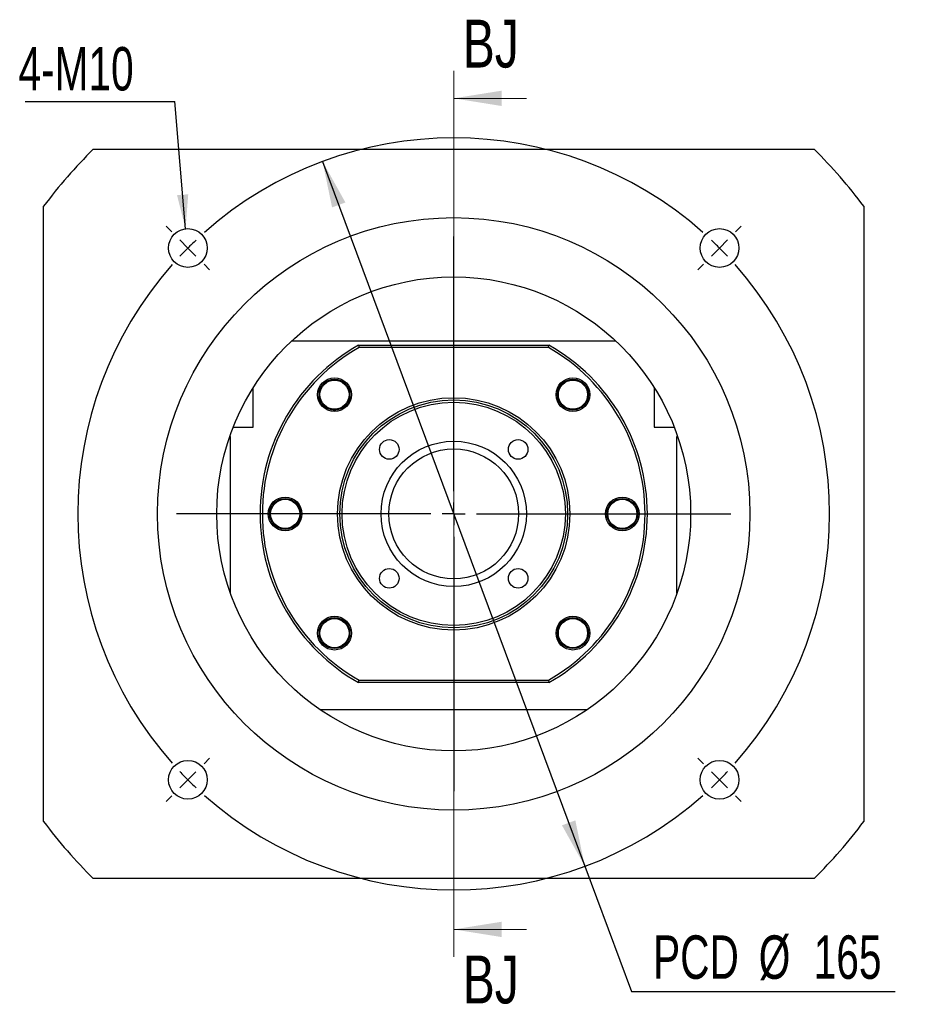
# Paper-space layout 'MBCK30-I' of a CAD drawing. Header units: millimetres. Extents: x 26 to 290, y 9 to 206.
# Tile 1 of 6: x 26 to 91, y 18 to 90. Entities that reach past the tile are written whole.
import ezdxf

# ---------------------------------------------------------------- set-up
doc = ezdxf.new("R2010")
doc.units = ezdxf.units.MM
doc.layers.add('圖層0', color=7, linetype='Continuous')
doc.styles.add('SLDTEXTSTYLE0', font='TXT', dxfattribs={"width": 0.7})
doc.styles.add('SLDTEXTSTYLE3', font='TXT', dxfattribs={"width": 0.75})
doc.dimstyles.new('SLDDIMSTYLE1', dxfattribs={"dimtxt": 3.389974, "dimasz": 2.5, "dimexe": 0, "dimexo": 0.0625, "dimgap": 0.847493, "dimtad": 0, "dimtih": 1, "dimtoh": 1, "dimlfac": 3, "dimrnd": 1e-09, "dimzin": 12, "dimdsep": 46, "dimtxsty": 'SLDTEXTSTYLE0', "dimsah": 1, "dimcen": 0, "dimadec": 0, "dimazin": 3, "dimtfac": 1, "dimtmove": 0, "dimatfit": 3, "dimfxl": 1, "dimfrac": 2, "dimtolj": 1, "dimtzin": 12, "dimarcsym": 0})
doc.dimstyles.new('SLDDIMSTYLE2', dxfattribs={"dimtxt": 0.18, "dimasz": 2.5, "dimexe": 0, "dimexo": 0.0625, "dimgap": 0, "dimtad": 0, "dimtih": 1, "dimtoh": 1, "dimdec": 0, "dimrnd": 1e-09, "dimzin": 0, "dimdsep": 46, "dimtxsty": 'Standard', "dimsah": 1, "dimcen": 0.09, "dimadec": 0, "dimazin": 0, "dimtfac": 2.5, "dimtdec": 0, "dimtofl": 0, "dimtmove": 0, "dimatfit": 3, "dimfxl": 1, "dimfrac": 2, "dimtolj": 1, "dimtzin": 0, "dimarcsym": 0})

# ---------------------------------------------------------------- blocks, each defined once
blk = doc.blocks.new('_D_20')
at = {"layer": '圖層0', "color": 7}
for p, q in [((47.782, 80.118), (66.966, 28.573)), ((66.966, 28.573), (70.371, 19.425)), ((70.371, 19.425), (89.674, 19.425))]:
    blk.add_line(p, q, dxfattribs=at)
for points in [[(47.782, 80.118), (48.476, 76.759), (49.453, 77.123)], [(66.966, 28.573), (66.273, 31.932), (65.295, 31.568)]]:
    blk.add_solid(points, dxfattribs=at)
at = {"layer": '圖層0', "color": 7, "char_height": 3.175, "attachment_point": 1, "style": 'SLDTEXTSTYLE0'}
for s, insert in [('PCD', (71.959, 23.518)), ('%%c', (79.69, 23.518)), ('165', (83.712, 23.518))]:
    blk.add_mtext(s, dxfattribs=dict(at, insert=insert))
blk = doc.blocks.new('SW_NOTE_5')
at = {"layer": '圖層0', "color": 0}
blk.add_line((-10.952, 0), (0, 0), dxfattribs=at)
at = {"layer": '圖層0', "color": 0, "insert": (-11.427, 3.974), "char_height": 3.175, "attachment_point": 1, "style": 'SLDTEXTSTYLE0'}
blk.add_mtext('4-M10', dxfattribs=at)
blk = doc.blocks.new('SW_CENTERMARKSYMBOL_9')
at = {"layer": '圖層0', "color": 0}
for p, q in [((-40.069, 1.179), (-40.482, 1.591)), ((1.179, 1.179), (1.591, 1.591)), ((-19.445, -17.779), (-19.445, 0.833)), ((-38.891, 0), (-39.48, 0.589)), ((-38.891, 0), (-38.302, -0.589)), ((0, 0), (-0.589, -0.589)), ((0, 0), (0.589, 0.589)), ((-37.712, -1.179), (-37.3, -1.591)), ((-1.179, -1.179), (-1.591, -1.591)), ((-19.445, -19.445), (-19.445, -18.612)), ((-21.112, -19.445), (-39.724, -19.445)), ((-19.445, -19.445), (-20.279, -19.445)), ((-19.445, -19.445), (-19.445, -20.279)), ((-19.445, -19.445), (-18.612, -19.445)), ((-17.779, -19.445), (0.833, -19.445)), ((-19.445, -21.112), (-19.445, -39.724)), ((-37.712, -37.712), (-37.3, -37.3)), ((-1.179, -37.712), (-1.591, -37.3)), ((-38.891, -38.891), (-38.302, -38.302)), ((0, -38.891), (-0.589, -38.302)), ((-38.891, -38.891), (-39.48, -39.48)), ((0, -38.891), (0.589, -39.48)), ((-40.069, -40.069), (-40.482, -40.482)), ((1.179, -40.069), (1.591, -40.482))]:
    blk.add_line(p, q, dxfattribs=at)
for start, end in [(48.47247, 131.52753), (135, 136.73624), (133.26376, 135), (45, 46.73624), (43.26376, 45), (138.47247, 221.52753), (318.47247, 41.52753), (223.26376, 225), (315, 316.73624), (225, 226.73624), (313.26376, 315), (228.47247, 311.52753)]:
    blk.add_arc((-19.445, -19.445), 27.5, start, end, dxfattribs=at)

psp = doc.layouts.new('MBCK30-I')

# ---------------------------------------------------------------- linework, layer by layer
at = {"color": 7, "linetype": 'Continuous', "lineweight": 18}
for p, q in [((57.3743, 86.7367), (57.3743, 21.9573)), ((62.6943, 84.7367), (57.3743, 84.7367)), ((62.6943, 23.9573), (57.3743, 23.9573))]:
    psp.add_line(p, q, dxfattribs=at)
at = {"color": 7, "linetype": 'Continuous', "lineweight": 25}
for p, q in [((31.0088, 81.012), (83.7397, 81.012)), ((27.3743, 31.8454), (27.3743, 76.8454)), ((87.3743, 76.8454), (87.3743, 31.8454)), ((45.5421, 67.012), (69.2064, 67.012)), ((50.4041, 66.6787), (50.4481, 66.5121)), ((50.4041, 66.6787), (64.3444, 66.6787)), ((64.3005, 66.5121), (50.4481, 66.5121)), ((64.3005, 66.5121), (64.3444, 66.6787)), ((42.7076, 60.6787), (42.7076, 63.583)), ((72.0409, 63.583), (72.0409, 60.6787)), ((47.7773, 62.3799), (47.9499, 62.2105)), ((49.5091, 62.363), (49.399, 62.2359)), ((65.5723, 62.0898), (65.4672, 62.1496)), ((41.2394, 60.6787), (42.7076, 60.6787)), ((72.0409, 60.6787), (73.5091, 60.6787)), ((41.0409, 60.0121), (40.9934, 60.0121)), ((41.0409, 48.5431), (41.0409, 60.0121)), ((73.7076, 48.5431), (73.7076, 60.0121)), ((73.7076, 60.0121), (73.7551, 60.0121)), ((45.5347, 55.3371), (45.7369, 55.2297)), ((69.2138, 53.3537), (69.113, 53.4072)), ((49.1762, 46.601), (49.3981, 46.4746)), ((65.2394, 46.3278), (65.33, 46.4323)), ((66.9588, 46.3231), (66.7986, 46.4803)), ((50.4041, 42.0121), (50.4481, 42.1787)), ((64.3444, 42.0121), (50.4041, 42.0121)), ((50.4481, 42.1787), (64.3005, 42.1787)), ((64.3005, 42.1787), (64.3444, 42.0121)), ((67.121, 40.012), (47.6275, 40.012)), ((83.7397, 27.6787), (31.0088, 27.6787))]:
    psp.add_line(p, q, dxfattribs=at)
for centre, radius in [((57.3743, 54.3454), 21.6667), ((37.9288, 73.7908), 1.4167), ((76.8197, 73.7908), 1.4167), ((57.3743, 54.3454), 17.3333), ((48.6533, 63.0664), 1.2333), ((48.6533, 63.0664), 1.1333), ((48.6533, 63.0664), 1.0667), ((66.0952, 63.0664), 1.2333), ((66.0952, 63.0664), 1.1333), ((66.0952, 63.0664), 1.0667), ((57.3743, 54.3454), 8.5), ((57.3743, 54.3454), 8.3333), ((57.3743, 54.3454), 8.1667), ((52.6602, 59.0594), 0.7167), ((62.0883, 59.0594), 0.7167), ((57.3743, 54.3454), 5.3167), ((57.3743, 54.3454), 4.75), ((45.0409, 54.3454), 1.2333), ((45.0409, 54.3454), 1.1333), ((69.7076, 54.3454), 1.2333), ((69.7076, 54.3454), 1.1333), ((45.0409, 54.3454), 1.0667), ((69.7076, 54.3454), 1.0667), ((52.6602, 49.6313), 0.7167), ((62.0883, 49.6313), 0.7167), ((48.6533, 45.6244), 1.2333), ((66.0952, 45.6244), 1.2333), ((48.6533, 45.6244), 1.1333), ((48.6533, 45.6244), 1.0667), ((66.0952, 45.6244), 1.1333), ((66.0952, 45.6244), 1.0667), ((37.9288, 34.8999), 1.4167), ((76.8197, 34.8999), 1.4167)]:
    psp.add_circle(centre, radius, dxfattribs=at)
for radius, start, end in [(37.5, 134.67461, 143.130102), (37.5, 36.869898, 45.32539), (14.1667, 119.472932, 240.527068), (14, 119.651845, 240.348155), (14, 299.651845, 60.348155), (14.1667, 299.472932, 60.527068), (37.5, 216.869898, 225.32539), (37.5, 314.67461, 323.130102)]:
    psp.add_arc((57.3743, 54.3454), radius, start, end, dxfattribs=at)
for points, knots in [([(65.1186, 63.5893), (65.089, 63.5259), (65.0333, 63.4068), (64.993, 63.2173), (64.9827, 63.0329), (65.0037, 62.8493), (65.0547, 62.6715), (65.1616, 62.4486), (65.3327, 62.2382), (65.5054, 62.1312), (65.5723, 62.0898)], [0, 0, 0, 0, 0.1205084, 0.2264543, 0.3324002, 0.4383461, 0.5442924, 0.6502382, 0.8644385, 1, 1, 1, 1]), ([(65.5618, 64.0649), (65.4568, 63.991), (65.2749, 63.8629), (65.1651, 63.6707), (65.1186, 63.5893)], [0, 0, 0, 0, 0.5770539, 1, 1, 1, 1]), ([(47.9499, 62.2105), (48.0063, 62.1691), (48.1122, 62.0912), (48.2903, 62.0147), (48.4691, 61.9687), (48.6533, 61.9535), (48.8377, 61.9688), (49.0771, 62.0302), (49.3169, 62.157), (49.4554, 62.3054), (49.5091, 62.363)], [0, 0, 0, 0, 0.1205085, 0.2264542, 0.3324004, 0.4383461, 0.5442921, 0.6502381, 0.8644385, 1, 1, 1, 1]), ([(46.0326, 53.8516), (46.0603, 53.9158), (46.1125, 54.0365), (46.1472, 54.2272), (46.152, 54.4118), (46.1255, 54.5948), (46.0693, 54.771), (45.9558, 54.9905), (45.7786, 55.1958), (45.6028, 55.2976), (45.5347, 55.3371)], [0, 0, 0, 0, 0.1205086, 0.2264545, 0.3324005, 0.4383464, 0.5442924, 0.6502384, 0.8644388, 1, 1, 1, 1]), ([(68.7159, 54.8392), (68.6882, 54.7749), (68.636, 54.6542), (68.6013, 54.4636), (68.5966, 54.279), (68.623, 54.096), (68.6792, 53.9198), (68.7927, 53.7003), (68.9699, 53.4949), (69.1457, 53.3932), (69.2138, 53.3537)], [0, 0, 0, 0, 0.1205086, 0.2264545, 0.3324005, 0.4383464, 0.5442924, 0.6502384, 0.8644388, 1, 1, 1, 1]), ([(69.0458, 55.2398), (68.9799, 55.1889), (68.8398, 55.0806), (68.7588, 54.9228), (68.7159, 54.8392)], [0, 0, 0, 0, 0.470393, 1, 1, 1, 1]), ([(45.7186, 53.4651), (45.7787, 53.5118), (45.9127, 53.616), (45.9899, 53.7678), (46.0326, 53.8516)], [0, 0, 0, 0, 0.4479923, 1, 1, 1, 1]), ([(49.6299, 45.1014), (49.6595, 45.1648), (49.7152, 45.2839), (49.7555, 45.4735), (49.7658, 45.6578), (49.7448, 45.8415), (49.6938, 46.0193), (49.5869, 46.2421), (49.4158, 46.4526), (49.2432, 46.5595), (49.1762, 46.601)], [0, 0, 0, 0, 0.1205084, 0.2264543, 0.3324002, 0.4383461, 0.5442924, 0.6502382, 0.8644385, 1, 1, 1, 1]), ([(66.7986, 46.4803), (66.7422, 46.5217), (66.6363, 46.5995), (66.4582, 46.6761), (66.2794, 46.7221), (66.0952, 46.7373), (65.9109, 46.722), (65.6715, 46.6606), (65.4316, 46.5338), (65.2931, 46.3853), (65.2394, 46.3278)], [0, 0, 0, 0, 0.1205085, 0.2264542, 0.3324004, 0.4383461, 0.5442921, 0.6502381, 0.8644385, 1, 1, 1, 1]), ([(49.3079, 44.7272), (49.3681, 44.7712), (49.5039, 44.8707), (49.5848, 45.0189), (49.6299, 45.1014)], [0, 0, 0, 0, 0.443148, 1, 1, 1, 1])]:
    psp.add_open_spline(points, degree=3, knots=knots, dxfattribs=at)
at = {"color": 7, "linetype": 'Continuous', "lineweight": 18}
for points in [[(57.3743, 84.7367), (60.8743, 84.1767), (60.8743, 85.2967)], [(57.3743, 23.9573), (60.8743, 23.3973), (60.8743, 24.5173)]]:
    psp.add_solid(points, dxfattribs=at)

# ---------------------------------------------------------------- block references
at = {"layer": '圖層0', "color": 7}
for name, p in [('SW_NOTE_5', (36.9638, 84.5135)), ('SW_CENTERMARKSYMBOL_9', (76.8197, 73.7908))]:
    psp.add_blockref(name, p, dxfattribs=at)

# ---------------------------------------------------------------- texts
at = {"color": 7, "linetype": 'Continuous', "char_height": 3.5, "attachment_point": 1, "style": 'SLDTEXTSTYLE3'}
for insert in [(58.0377, 90.4888), (58.0377, 22.0418)]:
    psp.add_mtext('BJ', dxfattribs=dict(at, insert=insert))

# ---------------------------------------------------------------- dimensions: what is measured, and where the dimension line sits
at = {"layer": '圖層0', "color": 7}
dim = psp.add_diameter_dim_2p(p1=(66.9665, 28.5725), p2=(47.782, 80.1182), text='PCD<>', dimstyle='SLDDIMSTYLE1', dxfattribs=at)
dim.commit()
dim.dimension.update_dxf_attribs({"geometry": '_D_20', "text_midpoint": (80.8163, 21.9619), "dimtype": 163})

# ---------------------------------------------------------------- leaders
psp.add_leader([(37.7569, 75.197), (36.9638, 84.5135)], dimstyle='SLDDIMSTYLE2', dxfattribs=at)

doc.saveas('drawing.dxf')
